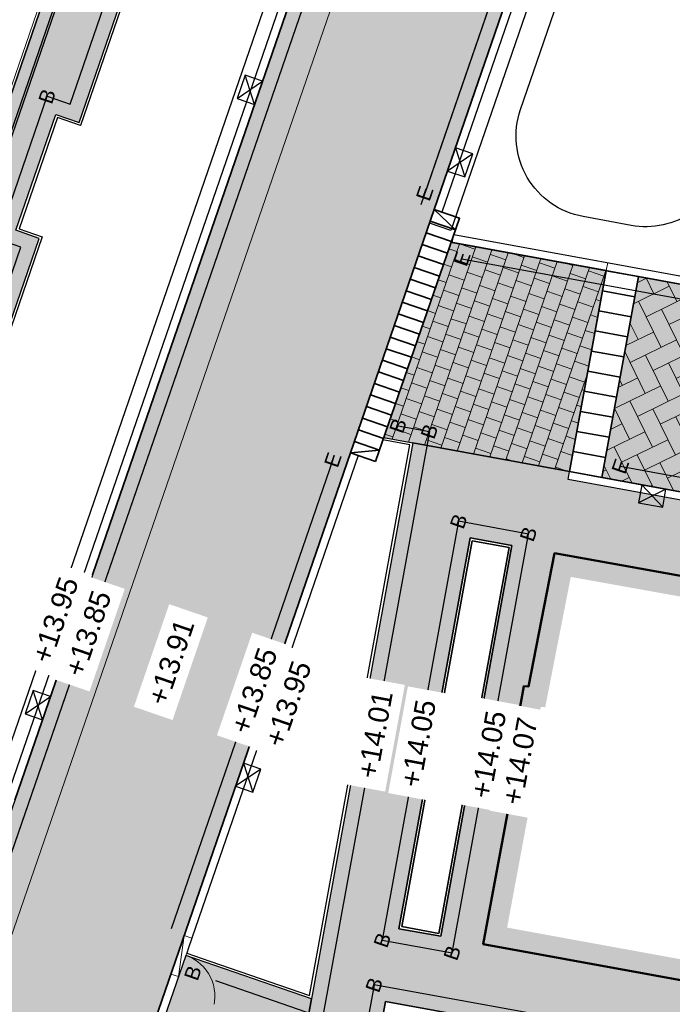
# Model space of a CAD drawing. Header units: metres. Extents: x 131295 to 132236, y 397710 to 398702.
# Tile 75 of 127: x 131568 to 131584, y 398171 to 398196. Entities that reach past the tile are written whole.
import ezdxf
from ezdxf.enums import TextEntityAlignment as Align

# ---------------------------------------------------------------- set-up
doc = ezdxf.new("R2010")
doc.units = ezdxf.units.M
doc.linetypes.add('AL-BANDVERLAGING', pattern=[5, 1.5, -1, 0, -1, 1.5])
doc.linetypes.add('AL-MATERIAALS', pattern=[2, 1, -1])
doc.layers.get('Defpoints').update_dxf_attribs({"color": 128})
for name, color, linetype, lineweight in [('N-KO-bandverlaging', 1, 'AL-BANDVERLAGING', 18), ('N-KO-inritband 650x300x200 mm', 110, 'Continuous', 35), ('N-KO-inritband 800x500x180 mm', 110, 'Continuous', 35), ('N-KO-opsluitband 60x200mm', 2, 'Continuous', 25), ('N-KO-opsluitband achterkant', 8, 'Continuous', 5), ('N-KO-tekst banden', 1, 'Continuous', 18), ('N-KO-trottoirband 180-200x250mm', 3, 'Continuous', 35), ('N-KO-trottoirband achterkant', 8, 'Continuous', 5), ('N-KO-verloopband', 1, 'Continuous', 18), ('N-RI-trottoirkolk', 7, 'Continuous', 25), ("N-VH-arcering 'MAT' grijs 254", 254, 'Continuous', 18), ('N-VH-arcering betontegels halfsteensverband', 8, 'Continuous', 5), ('N-VH-arcering SBS KF keperverband', 8, 'Continuous', 5), ('X-AL-gebouw arcering', 253, 'Continuous', 18), ('X-AL-gebouw contour', 4, 'Continuous', 50), ('X-AL-maatvoering', 1, 'Continuous', 18), ('X-AL-materiaalscheiding', 1, 'AL-MATERIAALS', 18), ('X-AL-planhoogte', 190, 'Continuous', 25)]:
    doc.layers.add(name, color=color, linetype=linetype, lineweight=lineweight)
doc.layers.add("N-VH-arcering 'MAT' kleur 1 (heiderood)", color=7, linetype='Continuous', lineweight=18, true_color=0xd98c8c)
doc.layers.add("N-VH-arcering 'MAT' kleur 5 (roodbruin)", color=7, linetype='Continuous', lineweight=18, true_color=0xc5a6a0)
for name, color, linetype, plot in [('X-AL-contourlijnen', 30, 'Continuous', False), ('X-AL-hulplijn bandenlijnnummers', 30, 'Continuous', False), ('X-AL-hulplijn hoogtetekst', 190, 'Continuous', False)]:
    doc.layers.add(name, color=color, linetype=linetype, plot=plot)
doc.styles.add('CS Annotative', font='arial.ttf')
doc.dimstyles.new('CS Annotative', dxfattribs={"dimtxt": 2.5, "dimasz": 3, "dimexe": 0.18, "dimexo": 0.0625, "dimgap": 1, "dimtad": 1, "dimzin": 0, "dimdsep": 46, "dimtxsty": 'CS Annotative', "dimblk": 'CS Dimensionpijl', "dimcen": 0, "dimse1": 1, "dimse2": 1, "dimclrd": 256, "dimclre": 256, "dimclrt": 2, "dimadec": 0, "dimazin": 0, "dimtm": 1e-09, "dimtfac": 1, "dimtofl": 0, "dimtmove": 1, "dimatfit": 3, "dimfxl": 1, "dimtfillclr": 256, "dimtolj": 1, "dimtzin": 0, "dimarcsym": 0})

# ---------------------------------------------------------------- blocks, each defined once
blk = doc.blocks.new('*U79')
for p, q in [((0.51, 1.41), (1.6, -2.18)), ((2.63, 0.64), (-0.51, -1.41))]:
    blk.add_line(p, q)
blk.add_lwpolyline([(0.51, 1.41), (-0.51, -1.41), (1.6, -2.18), (2.63, 0.64)], close=True)
blk = doc.blocks.new('*U83')
for p, q in [((-2.63, -0.64), (0.51, 1.41)), ((-0.51, -1.41), (-1.6, 2.18))]:
    blk.add_line(p, q)
blk.add_lwpolyline([(-0.51, -1.41), (0.51, 1.41), (-1.6, 2.18), (-2.63, -0.64)], close=True)
blk = doc.blocks.new('*U87')
for p, q in [((1.03, -2.5), (-1.47, 0.3)), ((1.47, -0.3), (-1.91, -1.91))]:
    blk.add_line(p, q)
blk.add_lwpolyline([(1.47, -0.3), (-1.47, 0.3), (-1.91, -1.91), (1.03, -2.5)], close=True)
blk = doc.blocks.new('CS Dimensionpijl')
h = blk.add_hatch(color=256)
h.dxf.hatch_style = 1
h.paths.add_polyline_path([(-1, -0.1667), (0, 0), (-1, 0.1667)])
at = {"flags": 128}
blk.add_lwpolyline([(0, 0.5), (0, -0.5)], dxfattribs=at)
blk.add_lwpolyline([(-1, -0.1667), (0, 0), (-1, 0.1667)], close=True, dxfattribs=at)
blk = doc.blocks.new('*D197')
at = {"layer": 'Defpoints', "color": 0, "transparency": 16777216}
for p in [(131573.757, 398218.231), (131544.472, 398136.473)]:
    blk.add_point(p, dxfattribs=at)
at = {"layer": 'X-AL-maatvoering', "lineweight": -2, "transparency": 16777216}
blk.add_line((131575.026, 398221.774), (131573.959, 398218.796), dxfattribs=at)
at = {"layer": 'X-AL-maatvoering', "lineweight": -2, "transparency": 16777216, "xscale": 0.6000000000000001, "yscale": 0.6000000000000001, "zscale": 0.6000000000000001, "rotation": 250.2928107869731}
blk.add_blockref('CS Dimensionpijl', (131573.757, 398218.231), dxfattribs=at)
at = {"layer": 'X-AL-maatvoering', "color": 2, "transparency": 16777216, "insert": (131574.165, 398220.721), "char_height": 0.5, "attachment_point": 5, "rotation": 70.2928, "style": 'CS Annotative'}
blk.add_mtext('\\A1;R86.84', dxfattribs=at)

msp = doc.modelspace()

# ---------------------------------------------------------------- hatches: boundary and pattern name
at = {"layer": "N-VH-arcering 'MAT' grijs 254"}
h = msp.add_hatch(color=256, dxfattribs=at)
h.dxf.hatch_style = 1
edge = h.paths.add_edge_path()
edge.add_arc((131611.431, 398225.544), 1, 79.6523, 169.6523, ccw=False)
edge.add_line((131611.61, 398226.527), (131612.782, 398226.313))
edge.add_line((131612.782, 398226.313), (131613.829, 398226.12))
edge.add_line((131613.829, 398226.12), (131614.169, 398228.043))
edge.add_line((131614.169, 398228.043), (131602.698, 398230.137))
edge.add_arc((131602.878, 398231.121), 1, 161.067, 259.6523, ccw=False)
edge.add_line((131601.932, 398231.445), (131608.2, 398249.718))
edge.add_line((131608.2, 398249.718), (131606.414, 398250.058))
edge.add_line((131606.414, 398250.058), (131600.043, 398231.487))
edge.add_arc((131599.097, 398231.811), 1, 259.6523, 341.067, ccw=False)
edge.add_line((131598.918, 398230.827), (131592.084, 398232.075))
edge.add_line((131592.084, 398232.075), (131591.6, 398230.668))
edge.add_line((131591.6, 398230.668), (131592.025, 398230.522))
edge.add_line((131592.025, 398230.522), (131591.89, 398230.128))
edge.add_line((131591.89, 398230.128), (131596.825, 398229.227))
edge.add_line((131596.825, 398229.227), (131608.266, 398227.138))
edge.add_line((131608.266, 398227.138), (131605.59, 398212.48))
edge.add_line((131605.59, 398212.48), (131605.464, 398211.792))
edge.add_line((131605.464, 398211.792), (131603.245, 398199.638))
edge.add_line((131603.245, 398199.638), (131603.119, 398198.95))
edge.add_line((131603.119, 398198.95), (131599.814, 398180.848))
edge.add_line((131599.814, 398180.848), (131580.963, 398184.297))
edge.add_line((131580.963, 398184.297), (131580.999, 398184.494))
edge.add_line((131580.999, 398184.494), (131577.16, 398185.196))
edge.add_line((131577.16, 398185.196), (131574.68, 398171.589))
edge.add_line((131574.68, 398171.589), (131574.288, 398169.439))
edge.add_line((131574.288, 398169.439), (131574.197, 398168.943))
edge.add_arc((131573.214, 398169.122), 1, 340.8308, 349.6707, ccw=False)
edge.add_line((131574.158, 398168.794), (131571.196, 398160.273))
edge.add_arc((131573.806, 398164.301), 4.8, 237.0529, 258.6959)
edge.add_line((131572.866, 398159.594), (131574.123, 398163.21))
edge.add_arc((131575.067, 398162.882), 1, 79.6707, 160.8308, ccw=False)
edge.add_line((131575.247, 398163.866), (131581.058, 398162.806))
edge.add_line((131581.058, 398162.806), (131581.747, 398162.681))
edge.add_line((131581.747, 398162.681), (131590.995, 398160.995))
edge.add_line((131590.995, 398160.995), (131591.683, 398160.87))
edge.add_line((131591.683, 398160.87), (131595.627, 398160.151))
edge.add_line((131595.627, 398160.151), (131595.627, 398160.151))
edge.add_line((131595.627, 398160.151), (131596.315, 398160.026))
edge.add_line((131596.315, 398160.026), (131605.563, 398158.34))
edge.add_line((131605.563, 398158.34), (131606.252, 398158.215))
edge.add_line((131606.252, 398158.215), (131612.399, 398157.094))
edge.add_line((131612.399, 398157.094), (131612.944, 398160.204))
edge.add_line((131612.944, 398160.204), (131601.216, 398162.326))
edge.add_line((131601.216, 398162.326), (131599.931, 398162.56))
edge.add_arc((131600.11, 398163.544), 1, 169.6523, 259.6707, ccw=False)
edge.add_line((131599.127, 398163.724), (131599.776, 398167.279))
edge.add_line((131599.776, 398167.279), (131603.081, 398166.676))
edge.add_line((131603.081, 398166.676), (131604.013, 398171.775))
edge.add_line((131604.013, 398171.775), (131600.707, 398172.379))
edge.add_line((131600.707, 398172.379), (131602.855, 398184.144))
edge.add_line((131602.855, 398184.144), (131606.129, 398183.546))
edge.add_line((131606.129, 398183.546), (131606.888, 398187.677))
edge.add_line((131606.888, 398187.677), (131603.61, 398188.276))
edge.add_line((131603.61, 398188.276), (131605.747, 398199.982))
edge.add_line((131605.747, 398199.982), (131608.998, 398199.388))
edge.add_line((131608.998, 398199.388), (131609.755, 398203.52))
edge.add_line((131609.755, 398203.52), (131606.501, 398204.114))
edge.add_line((131606.501, 398204.114), (131608.649, 398215.874))
edge.add_line((131608.649, 398215.874), (131611.869, 398215.286))
edge.add_line((131611.869, 398215.286), (131612.617, 398219.419))
edge.add_line((131612.617, 398219.419), (131609.403, 398220.006))
edge.add_line((131609.403, 398220.006), (131610.447, 398225.723))
h.paths.add_polyline_path([(131599.272, 398179), (131597.566, 398169.652), (131592.768, 398170.528), (131587.149, 398171.553), (131587.126, 398171.426), (131587.034, 398171.443), (131578.887, 398172.929), (131579.498, 398176.214), (131579.341, 398176.243), (131579.877, 398179.24), (131579.995, 398179.237), (131580.633, 398182.494), (131588.894, 398181.016), (131588.856, 398180.799), (131594.558, 398179.784), (131594.574, 398179.872)], flags=16)
h.paths.add_polyline_path([(131579.587, 398182.685), (131577.844, 398173.119), (131576.822, 398173.305), (131578.566, 398182.871)], flags=16)
h.paths.add_polyline_path([(131581.416, 398170.625), (131580.589, 398166.085), (131575.67, 398166.982), (131576.497, 398171.521)], flags=16)
h.paths.add_polyline_path([(131589.434, 398169.164), (131588.607, 398164.624), (131583.835, 398165.494), (131584.662, 398170.033)], flags=16)
h.paths.add_polyline_path([(131597.415, 398167.709), (131596.586, 398163.17), (131591.853, 398164.032), (131592.68, 398168.572)], flags=16)
h = msp.add_hatch(color=256, dxfattribs=at)
h.dxf.hatch_style = 1
edge = h.paths.add_edge_path()
edge.add_line((131568.014, 398190.204), (131567.446, 398190.4))
edge.add_line((131567.446, 398190.4), (131568.423, 398193.236))
edge.add_line((131568.423, 398193.236), (131568.991, 398193.041))
edge.add_line((131568.991, 398193.041), (131573.429, 398205.925))
edge.add_line((131573.429, 398205.925), (131572.862, 398206.12))
edge.add_line((131572.862, 398206.12), (131573.839, 398208.957))
edge.add_line((131573.839, 398208.957), (131574.406, 398208.761))
edge.add_line((131574.406, 398208.761), (131578.423, 398220.422))
edge.add_arc((131575.878, 398216.352), 4.8, 57.9812, 70.9793)
edge.add_line((131577.442, 398220.89), (131571.357, 398222.988))
edge.add_line((131571.357, 398222.988), (131570.34, 398220.04))
edge.add_line((131570.34, 398220.04), (131571.965, 398219.48))
edge.add_arc((131570.661, 398215.698), 4, -19.0041, 70.9662, ccw=False)
edge.add_line((131574.443, 398214.396), (131572.963, 398210.098))
edge.add_line((131572.963, 398210.098), (131563.857, 398183.663))
edge.add_line((131563.857, 398183.663), (131562.668, 398180.211))
edge.add_line((131562.668, 398180.211), (131562.33, 398179.228))
edge.add_line((131562.33, 398179.228), (131561.915, 398178.026))
edge.add_line((131561.915, 398178.026), (131563.616, 398177.44))
edge.add_line((131563.616, 398177.44), (131564.032, 398178.642))
edge.add_line((131564.032, 398178.642), (131564.37, 398179.626))
edge.add_line((131564.37, 398179.626), (131565.559, 398183.077))
edge.add_line((131565.559, 398183.077), (131568.014, 398190.204))
h = msp.add_hatch(color=256, dxfattribs=at)
h.dxf.hatch_style = 1
h.paths.add_polyline_path([(131581.899, 398189.413), (131578.099, 398190.108), (131576.451, 398185.326), (131577.16, 398185.196), (131580.999, 398184.494)])
h = msp.add_hatch(color=256, dxfattribs=at)
h.dxf.hatch_style = 1
h.paths.add_polyline_path([(131574.68, 398171.589), (131571.607, 398172.65), (131570.922, 398170.664), (131574.299, 398169.499)])
at = {"layer": "N-VH-arcering 'MAT' kleur 1 (heiderood)"}
h = msp.add_hatch(color=256, dxfattribs=at)
h.dxf.hatch_style = 1
edge = h.paths.add_edge_path()
edge.add_line((131571.168, 398154.109), (131570.971, 398154.145))
edge.add_line((131570.971, 398154.145), (131569.595, 398154.396))
edge.add_arc((131568.698, 398149.477), 5, 79.6707, 87.2038)
edge.add_arc((131568.698, 398149.477), 5, 87.2038, 89.4963)
edge.add_arc((131568.698, 398149.477), 5, 89.4963, 160.9861)
edge.add_line((131563.971, 398151.106), (131557.851, 398133.346))
edge.add_line((131557.851, 398133.346), (131553.124, 398134.975))
edge.add_line((131553.124, 398134.975), (131565.942, 398172.172))
edge.add_line((131565.942, 398172.172), (131566.007, 398172.361))
edge.add_line((131566.007, 398172.361), (131566.691, 398174.347))
edge.add_line((131566.691, 398174.347), (131566.756, 398174.536))
edge.add_line((131566.756, 398174.536), (131580.263, 398213.73))
edge.add_line((131580.263, 398213.73), (131584.99, 398212.101))
edge.add_line((131584.99, 398212.101), (131577.686, 398190.907))
edge.add_line((131577.686, 398190.907), (131575.634, 398184.951))
edge.add_line((131575.634, 398184.951), (131571.483, 398172.904))
edge.add_line((131571.483, 398172.904), (131571.417, 398172.715))
edge.add_line((131571.417, 398172.715), (131570.733, 398170.73))
edge.add_line((131570.733, 398170.73), (131570.668, 398170.541))
edge.add_line((131570.668, 398170.541), (131569.079, 398165.93))
edge.add_arc((131573.806, 398164.301), 5, 160.9861, 232.7655)
edge.add_arc((131573.806, 398164.301), 5, 232.7655, 235.058)
edge.add_arc((131573.806, 398164.301), 5, 235.058, 259.6707)
edge.add_line((131572.91, 398159.382), (131572.92, 398159.38))
edge.add_line((131572.92, 398159.38), (131573.117, 398159.344))
edge.add_line((131573.117, 398159.344), (131580.192, 398158.055))
edge.add_line((131580.192, 398158.055), (131590.817, 398156.118))
edge.add_line((131590.817, 398156.118), (131594.761, 398155.4))
edge.add_line((131594.761, 398155.4), (131605.386, 398153.463))
edge.add_line((131605.386, 398153.463), (131608.86, 398152.83))
edge.add_line((131608.86, 398152.83), (131607.874, 398147.419))
edge.add_line((131607.874, 398147.419), (131571.168, 398154.109))
at = {"layer": "N-VH-arcering 'MAT' kleur 5 (roodbruin)"}
h = msp.add_hatch(color=256, dxfattribs=at)
h.dxf.hatch_style = 1
edge = h.paths.add_edge_path()
edge.add_line((131603.479, 398227.809), (131601.208, 398228.224))
edge.add_line((131601.208, 398228.224), (131601.011, 398228.259))
edge.add_line((131601.011, 398228.259), (131599.535, 398228.529))
edge.add_line((131599.535, 398228.529), (131599.339, 398228.565))
edge.add_line((131599.339, 398228.565), (131597.576, 398228.887))
edge.add_line((131597.576, 398228.887), (131596.678, 398223.968))
edge.add_line((131596.678, 398223.968), (131596.22, 398221.459))
edge.add_line((131596.22, 398221.459), (131590.472, 398189.979))
edge.add_line((131590.472, 398189.979), (131590.454, 398189.881))
edge.add_arc((131588.486, 398190.24), 2, 259.6308, 349.6523, ccw=False)
edge.add_line((131588.126, 398188.273), (131582.686, 398189.268))
edge.add_line((131582.686, 398189.268), (131582.686, 398189.268))
edge.add_line((131582.686, 398189.268), (131581.786, 398184.35))
edge.add_line((131581.786, 398184.35), (131592.246, 398182.436))
edge.add_line((131592.246, 398182.436), (131592.443, 398182.4))
edge.add_line((131592.443, 398182.4), (131593.918, 398182.13))
edge.add_line((131593.918, 398182.13), (131594.115, 398182.094))
edge.add_line((131594.115, 398182.094), (131595.098, 398181.914))
edge.add_line((131595.098, 398181.914), (131598.493, 398200.506))
edge.add_line((131598.493, 398200.506), (131600.713, 398212.659))
edge.add_line((131600.713, 398212.659), (131603.479, 398227.809))
at = {"layer": 'N-VH-arcering betontegels halfsteensverband'}
h = msp.add_hatch(dxfattribs=at)
h.set_pattern_fill('CS-TEGEL HALFSTV', color=256, scale=6.67, angle=89.9673)
h.set_pattern_definition([(160.986070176, (26375.6293, 79453.50667), (-0.44355702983, -0.05879805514), [0.4002, -0.4002]), (250.98607018, (26375.6293, 79453.50667), (0.3783648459, -0.1303843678), [])])
h.paths.add_polyline_path([(131581.899, 398189.413), (131578.099, 398190.108), (131576.451, 398185.326), (131577.16, 398185.196), (131580.999, 398184.494)])
at = {"layer": 'N-VH-arcering SBS KF keperverband'}
h = msp.add_hatch(dxfattribs=at)
h.set_pattern_fill('CS-KF KEPERV', color=256, scale=20)
h.set_pattern_definition([(116.01877456, (26375.6293, 79453.50667), (-0.5616727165, 0.1931935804), [1.26, -0.42]), (206.01877456, (26375.44506, 79453.8841), (0.5616727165, -0.1931935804), [1.26, -0.42])])
edge = h.paths.add_edge_path()
edge.add_line((131603.479, 398227.809), (131601.208, 398228.224))
edge.add_line((131601.208, 398228.224), (131601.011, 398228.259))
edge.add_line((131601.011, 398228.259), (131599.535, 398228.529))
edge.add_line((131599.535, 398228.529), (131599.339, 398228.565))
edge.add_line((131599.339, 398228.565), (131597.576, 398228.887))
edge.add_line((131597.576, 398228.887), (131596.678, 398223.968))
edge.add_line((131596.678, 398223.968), (131596.22, 398221.459))
edge.add_line((131596.22, 398221.459), (131590.472, 398189.979))
edge.add_line((131590.472, 398189.979), (131590.454, 398189.881))
edge.add_arc((131588.486, 398190.24), 2, 259.6308, 349.6523, ccw=False)
edge.add_line((131588.126, 398188.273), (131582.686, 398189.268))
edge.add_line((131582.686, 398189.268), (131582.686, 398189.268))
edge.add_line((131582.686, 398189.268), (131581.786, 398184.35))
edge.add_line((131581.786, 398184.35), (131592.246, 398182.436))
edge.add_line((131592.246, 398182.436), (131592.443, 398182.4))
edge.add_line((131592.443, 398182.4), (131593.918, 398182.13))
edge.add_line((131593.918, 398182.13), (131594.115, 398182.094))
edge.add_line((131594.115, 398182.094), (131595.098, 398181.914))
edge.add_line((131595.098, 398181.914), (131598.493, 398200.506))
edge.add_line((131598.493, 398200.506), (131600.713, 398212.659))
edge.add_line((131600.713, 398212.659), (131603.479, 398227.809))

# ---------------------------------------------------------------- linework, layer by layer
at = {"layer": 'N-KO-bandverlaging', "flags": 128}
msp.add_lwpolyline([(131571.607, 398172.65, -1), (131570.922, 398170.664)], format="xyb", dxfattribs=at)
at = {"layer": 'N-KO-inritband 650x300x200 mm', "flags": 128}
for points in [[(131577.686, 398190.907), (131575.634, 398184.951)], [(131577.686, 398190.907), (131578.301, 398190.695)], [(131577.686, 398190.907), (131578.203, 398190.411)], [(131578.301, 398190.695), (131576.248, 398184.739)], [(131577.589, 398190.623), (131578.203, 398190.411)], [(131577.491, 398190.34), (131578.105, 398190.128)], [(131577.393, 398190.056), (131578.008, 398189.844)], [(131577.295, 398189.772), (131577.91, 398189.56)], [(131577.198, 398189.489), (131577.812, 398189.277)], [(131577.1, 398189.205), (131577.714, 398188.993)], [(131577.002, 398188.921), (131577.617, 398188.71)], [(131576.904, 398188.638), (131577.519, 398188.426)], [(131576.807, 398188.354), (131577.421, 398188.142)], [(131576.709, 398188.07), (131577.323, 398187.859)], [(131576.611, 398187.787), (131577.226, 398187.575)], [(131576.513, 398187.503), (131577.128, 398187.291)], [(131576.416, 398187.22), (131577.03, 398187.008)], [(131576.318, 398186.936), (131576.932, 398186.724)], [(131576.22, 398186.652), (131576.835, 398186.441)], [(131576.122, 398186.369), (131576.737, 398186.157)], [(131576.025, 398186.085), (131576.639, 398185.873)], [(131575.927, 398185.801), (131576.542, 398185.59)], [(131575.829, 398185.518), (131576.444, 398185.306)], [(131575.634, 398184.951), (131576.346, 398185.022)], [(131575.732, 398185.234), (131576.346, 398185.022)], [(131575.634, 398184.951), (131576.248, 398184.739)]]:
    msp.add_lwpolyline(points, dxfattribs=at)
at = {"layer": 'N-KO-inritband 800x500x180 mm', "flags": 128}
for points in [[(131580.999, 398184.494), (131581.899, 398189.412)], [(131581.899, 398189.412), (131582.686, 398189.268)], [(131581.786, 398184.35), (131582.686, 398189.268)], [(131581.809, 398188.92), (131582.596, 398188.776)], [(131581.719, 398188.429), (131582.506, 398188.285)], [(131581.629, 398187.937), (131582.416, 398187.793)], [(131581.539, 398187.445), (131582.326, 398187.301)], [(131581.449, 398186.953), (131582.236, 398186.809)], [(131581.359, 398186.461), (131582.146, 398186.317)], [(131581.269, 398185.969), (131582.056, 398185.825)], [(131581.179, 398185.478), (131581.966, 398185.334)], [(131581.089, 398184.986), (131581.876, 398184.842)], [(131580.999, 398184.494), (131581.786, 398184.35)]]:
    msp.add_lwpolyline(points, dxfattribs=at)
at = {"layer": 'N-KO-opsluitband 60x200mm', "flags": 128}
for points in [[(131566.75, 398176.36), (131563.616, 398177.44), (131564.032, 398178.642), (131564.37, 398179.626), (131565.559, 398183.077), (131568.014, 398190.204), (131567.446, 398190.4), (131568.423, 398193.236), (131568.991, 398193.041), (131573.429, 398205.925), (131572.862, 398206.12), (131573.839, 398208.957), (131574.406, 398208.761), (131578.423, 398220.422)], [(131576.442, 398185.328), (131577.16, 398185.196), (131574.68, 398171.589), (131571.607, 398172.65)]]:
    msp.add_lwpolyline(points, dxfattribs=at)
msp.add_lwpolyline([(131563.857, 398183.663), (131563.857, 398183.663), (131572.963, 398210.098), (131574.443, 398214.396, 0.414062), (131571.965, 398219.48), (131570.34, 398220.04)], format="xyb", dxfattribs=at)
for points in [[(131576.822, 398173.305), (131577.844, 398173.119), (131579.587, 398182.685), (131578.566, 398182.871)], [(131581.416, 398170.625), (131576.497, 398171.521), (131575.67, 398166.982), (131580.589, 398166.085)]]:
    msp.add_lwpolyline(points, close=True, dxfattribs=at)
at = {"layer": 'N-KO-opsluitband achterkant', "flags": 128}
for points in [[(131553.809, 398133.893), (131581.55, 398214.397, 0.414179), (131577.833, 398222.024), (131571.748, 398224.122)], [(131561.858, 398178.046), (131562.273, 398179.248), (131562.611, 398180.231), (131563.8, 398183.683), (131572.906, 398210.118), (131574.386, 398214.415, 0.414062), (131571.946, 398219.423), (131570.321, 398219.983), (131570.34, 398220.04)]]:
    msp.add_lwpolyline(points, format="xyb", dxfattribs=at)
for points in [[(131566.77, 398176.416), (131563.693, 398177.477), (131564.088, 398178.622), (131564.427, 398179.607), (131565.615, 398183.058), (131568.09, 398190.242), (131567.523, 398190.437), (131568.461, 398193.16), (131569.028, 398192.965), (131573.505, 398205.962), (131572.938, 398206.157), (131573.876, 398208.88), (131574.443, 398208.685), (131578.475, 398220.389)], [(131576.431, 398185.269), (131577.09, 398185.148), (131574.633, 398171.668), (131571.626, 398172.707)]]:
    msp.add_lwpolyline(points, dxfattribs=at)
msp.add_lwpolyline([(131576.892, 398173.354), (131577.796, 398173.189), (131579.518, 398182.636), (131578.614, 398182.801)], close=True, dxfattribs=at)
at = {"layer": 'N-KO-trottoirband 180-200x250mm'}
msp.add_lwpolyline([(131589.358, 398224.777), (131577.686, 398190.907)], dxfattribs=at)
at = {"layer": 'N-KO-trottoirband 180-200x250mm', "flags": 128}
msp.add_lwpolyline([(131567.415, 398176.448), (131580.605, 398214.723, 0.414179), (131577.507, 398221.079), (131571.422, 398223.177)], format="xyb", dxfattribs=at)
at = {"layer": 'N-KO-trottoirband 180-200x250mm'}
for points in [[(131602.922, 398198.986), (131599.698, 398181.327, -0.414319), (131599.407, 398181.126), (131580.999, 398184.494)], [(131578.128, 398190.102), (131588.126, 398188.273, 0.414324), (131590.454, 398189.881), (131590.472, 398189.979)], [(131575.634, 398184.951), (131569.079, 398165.93, 0.459339), (131572.91, 398159.382), (131580.192, 398158.055)]]:
    msp.add_lwpolyline(points, format="xyb", dxfattribs=at)
at = {"layer": 'N-KO-trottoirband achterkant'}
for points in [[(131589.358, 398224.777), (131589.547, 398224.712), (131577.875, 398190.842), (131577.686, 398190.907)], [(131603.119, 398198.95), (131599.814, 398180.848), (131580.963, 398184.297), (131580.999, 398184.494)], [(131581.899, 398189.413), (131581.935, 398189.609)]]:
    msp.add_lwpolyline(points, dxfattribs=at)
for points in [[(131567.226, 398176.513), (131580.416, 398214.788, 0.414179), (131577.442, 398220.89), (131571.357, 398222.988), (131571.422, 398223.177)], [(131578.128, 398190.102), (131578.164, 398190.299), (131588.162, 398188.47, 0.414324), (131590.257, 398189.917), (131590.275, 398190.015)], [(131575.634, 398184.951), (131575.823, 398184.885), (131569.268, 398165.865, 0.459339), (131572.946, 398159.579), (131580.228, 398158.251)]]:
    msp.add_lwpolyline(points, format="xyb", dxfattribs=at)
at = {"layer": 'N-KO-verloopband', "flags": 128}
msp.add_lwpolyline([(131571.238, 398172.195), (131571.427, 398172.13), (131571.564, 398173.14), (131571.753, 398173.075)], dxfattribs=at)
at = {"layer": 'X-AL-contourlijnen', "flags": 128}
for points in [[(131606.414, 398250.058), (131600.043, 398231.487, -0.370977), (131598.918, 398230.827), (131592.084, 398232.075), (131591.6, 398230.668), (131592.025, 398230.522), (131591.89, 398230.128), (131596.825, 398229.227), (131608.266, 398227.138), (131605.59, 398212.48), (131605.464, 398211.792), (131603.245, 398199.638), (131603.119, 398198.95), (131599.814, 398180.848), (131580.963, 398184.297), (131580.999, 398184.494), (131577.16, 398185.196), (131574.68, 398171.589), (131574.288, 398169.439)], [(131589.547, 398224.712), (131577.875, 398190.842), (131578.301, 398190.695), (131578.164, 398190.299), (131588.162, 398188.47, 0.414324), (131590.257, 398189.917), (131590.275, 398190.015), (131590.078, 398190.051), (131585.524, 398190.883), (131585.317, 398190.921), (131585.757, 398193.331), (131586.116, 398195.298), (131585.93, 398195.332), (131586.037, 398195.923)]]:
    msp.add_lwpolyline(points, format="xyb", dxfattribs=at)
for points in [[(131603.479, 398227.809), (131601.208, 398228.224), (131601.011, 398228.259), (131599.535, 398228.529), (131599.339, 398228.565), (131597.576, 398228.887), (131596.678, 398223.968), (131596.22, 398221.459), (131590.472, 398189.979), (131590.454, 398189.881, -0.414324), (131588.126, 398188.273), (131582.686, 398189.268), (131582.686, 398189.268), (131581.786, 398184.35), (131592.246, 398182.436), (131592.443, 398182.4), (131593.918, 398182.13), (131594.115, 398182.094), (131595.098, 398181.914), (131598.493, 398200.506), (131600.713, 398212.659)], [(131568.014, 398190.204), (131567.446, 398190.4), (131568.423, 398193.236), (131568.991, 398193.041), (131573.429, 398205.925), (131572.862, 398206.12), (131573.839, 398208.957), (131574.406, 398208.761), (131578.423, 398220.422, 0.056776), (131577.442, 398220.89), (131571.357, 398222.988), (131570.34, 398220.04), (131571.965, 398219.48, -0.414062), (131574.443, 398214.396), (131572.963, 398210.098), (131563.857, 398183.663), (131562.668, 398180.211), (131562.33, 398179.228), (131561.915, 398178.026), (131563.616, 398177.44), (131564.032, 398178.642), (131564.37, 398179.626), (131565.559, 398183.077)], [(131580.416, 398214.788, 0.345592), (131578.475, 398220.389), (131574.443, 398208.685), (131573.876, 398208.88), (131572.938, 398206.157), (131573.505, 398205.962), (131569.028, 398192.965), (131568.461, 398193.16), (131567.523, 398190.437), (131568.09, 398190.242), (131565.615, 398183.058), (131564.427, 398179.607), (131564.088, 398178.622), (131563.693, 398177.477), (131566.77, 398176.416), (131566.848, 398176.643), (131567.226, 398176.513)], [(131589.804, 398219.337), (131588.727, 398213.439, -0.414214), (131588.495, 398213.279), (131588.308, 398213.313, 0.414214), (131588.075, 398213.152), (131587.854, 398211.942, 0.414214), (131588.015, 398211.709), (131588.202, 398211.675, -0.414214), (131588.363, 398211.442), (131585.869, 398197.782), (131585.853, 398197.7, -0.414214), (131585.621, 398197.539), (131585.434, 398197.573, 0.414214), (131585.201, 398197.412), (131584.98, 398196.202, 0.414214), (131585.141, 398195.969), (131585.328, 398195.935, -0.414214), (131585.489, 398195.703), (131584.836, 398192.129, -0.414324), (131582.509, 398190.521), (131581.33, 398190.737, -0.459128), (131579.799, 398193.355), (131588.84, 398219.59, -0.927095)]]:
    msp.add_lwpolyline(points, format="xyb", close=True, dxfattribs=at)
msp.add_lwpolyline([(131553.124, 398134.975), (131565.942, 398172.172), (131566.007, 398172.361), (131566.691, 398174.347), (131566.756, 398174.536), (131580.263, 398213.73), (131584.99, 398212.101), (131577.686, 398190.907), (131575.634, 398184.951), (131571.483, 398172.904), (131571.417, 398172.715), (131570.733, 398170.73)], dxfattribs=at)
for points in [[(131581.899, 398189.413), (131578.099, 398190.108), (131576.451, 398185.326), (131577.16, 398185.196), (131580.999, 398184.494)], [(131577.09, 398185.148), (131576.431, 398185.269), (131576.248, 398184.739), (131575.823, 398184.885), (131571.672, 398172.839), (131571.626, 398172.707), (131572.193, 398172.511), (131574.633, 398171.668)], [(131579.587, 398182.685), (131577.844, 398173.119), (131576.822, 398173.305), (131578.566, 398182.871)], [(131579.518, 398182.636), (131578.614, 398182.801), (131576.892, 398173.354), (131577.796, 398173.189)], [(131579.518, 398182.636), (131577.796, 398173.189), (131576.892, 398173.354), (131578.614, 398182.801)], [(131579.518, 398182.636), (131577.796, 398173.189), (131576.892, 398173.354), (131578.614, 398182.801)], [(131599.272, 398179), (131597.566, 398169.652), (131592.768, 398170.528), (131587.149, 398171.553), (131587.126, 398171.426), (131587.034, 398171.443), (131578.887, 398172.929), (131579.498, 398176.214), (131579.341, 398176.243), (131579.877, 398179.24), (131579.995, 398179.237), (131580.633, 398182.494), (131588.894, 398181.016), (131588.856, 398180.799), (131594.558, 398179.784), (131594.574, 398179.872)], [(131574.68, 398171.589), (131571.607, 398172.65), (131570.922, 398170.664), (131574.299, 398169.499)], [(131581.416, 398170.625), (131580.589, 398166.085), (131575.67, 398166.982), (131576.497, 398171.521)]]:
    msp.add_lwpolyline(points, close=True, dxfattribs=at)
at = {"layer": 'X-AL-gebouw arcering', "const_width": 0.5}
msp.add_lwpolyline([(131586.925, 398171.717), (131579.179, 398173.13), (131579.79, 398176.414), (131579.631, 398176.444), (131580.085, 398178.985), (131580.2, 398178.982), (131580.831, 398182.205), (131588.605, 398180.814), (131588.567, 398180.596), (131588.869, 398180.543), (131594.759, 398179.494), (131594.775, 398179.581), (131598.981, 398178.8), (131597.365, 398169.943), (131592.813, 398170.774), (131586.948, 398171.844)], close=True, dxfattribs=at)
at = {"layer": 'X-AL-gebouw contour'}
msp.add_lwpolyline([(131587.034, 398171.443), (131578.887, 398172.929), (131579.498, 398176.214), (131579.341, 398176.243), (131579.877, 398179.24), (131579.995, 398179.237), (131580.633, 398182.494), (131588.894, 398181.016), (131588.856, 398180.799), (131588.913, 398180.789), (131594.558, 398179.784), (131594.574, 398179.872), (131594.63, 398179.862), (131599.272, 398179), (131597.566, 398169.652), (131592.768, 398170.528), (131587.149, 398171.553), (131587.126, 398171.426)], close=True, dxfattribs=at)
at = {"layer": 'X-AL-hulplijn bandenlijnnummers'}
for points in [[(131589.027, 398224.891), (131577.453, 398191.304)], [(131575.205, 398184.781), (131571.249, 398173.302)], [(131592.014, 398182.834), (131582.242, 398184.622)]]:
    msp.add_lwpolyline(points, dxfattribs=at)
at = {"layer": 'X-AL-hulplijn bandenlijnnummers', "flags": 128}
for points in [[(131567.185, 398174.705), (131580.936, 398214.609, 0.414179), (131577.621, 398221.41), (131571.819, 398223.41)], [(131540.114, 398134.43), (131543.381, 398133.305, 0.417833), (131547.652, 398135.421), (131549.463, 398140.9), (131551.222, 398145.992), (131562.661, 398179.114), (131562.999, 398180.098), (131564.188, 398183.549), (131573.294, 398209.984), (131574.774, 398214.282, 0.414062), (131572.079, 398219.81), (131570.738, 398220.273)]]:
    msp.add_lwpolyline(points, format="xyb", dxfattribs=at)
at = {"layer": 'X-AL-hulplijn bandenlijnnummers'}
msp.add_lwpolyline([(131578.361, 398189.704), (131588.063, 398187.929, 0.389609), (131590.754, 398189.623)], format="xyb", dxfattribs=at)
at = {"layer": 'X-AL-hulplijn bandenlijnnummers', "flags": 128}
msp.add_lwpolyline([(131576.8, 398185.618), (131577.567, 398185.478), (131574.951, 398171.125), (131572.343, 398172.025)], dxfattribs=at)
for points in [[(131576.415, 398173.024), (131578.126, 398172.712), (131579.994, 398182.966), (131578.284, 398183.278)], [(131581.823, 398170.907), (131576.215, 398171.929), (131575.263, 398166.7), (131580.87, 398165.678)]]:
    msp.add_lwpolyline(points, close=True, dxfattribs=at)
at = {"layer": 'X-AL-hulplijn hoogtetekst'}
for points in [[(131589.472, 398225.108), (131589.992, 398224.929), (131578.092, 398190.397), (131577.572, 398190.576)], [(131589.027, 398224.891), (131577.355, 398191.021)]]:
    msp.add_lwpolyline(points, dxfattribs=at)
at = {"layer": 'X-AL-hulplijn hoogtetekst', "flags": 128}
for points in [[(131567.087, 398174.422), (131580.936, 398214.609, 0.414179), (131577.621, 398221.41), (131571.536, 398223.508)], [(131539.847, 398134.575), (131543.397, 398133.353, 0.417833), (131547.605, 398135.437), (131549.416, 398140.916), (131551.174, 398146.009), (131562.613, 398179.131), (131562.951, 398180.114), (131564.14, 398183.566), (131573.246, 398210.001), (131574.726, 398214.298, 0.414062), (131572.063, 398219.763), (131570.438, 398220.324)]]:
    msp.add_lwpolyline(points, format="xyb", dxfattribs=at)
at = {"layer": 'X-AL-hulplijn hoogtetekst'}
msp.add_lwpolyline([(131566.236, 398174.715), (131580.085, 398214.902, 0.414179), (131577.328, 398220.559), (131570.912, 398222.771), (131571.091, 398223.291)], format="xyb", dxfattribs=at)
at = {"layer": 'X-AL-hulplijn hoogtetekst', "flags": 128}
msp.add_lwpolyline([(131566.163, 398176.192), (131563.171, 398177.223), (131563.701, 398178.756), (131564.039, 398179.74), (131565.228, 398183.191), (131567.569, 398189.987), (131567.001, 398190.183), (131568.207, 398193.681), (131568.774, 398193.486), (131572.984, 398205.708), (131572.417, 398205.903), (131573.622, 398209.401), (131574.189, 398209.206), (131578.092, 398220.536)], dxfattribs=at)
at = {"layer": 'X-AL-materiaalscheiding', "flags": 128}
msp.add_lwpolyline([(131580.999, 398184.494), (131577.16, 398185.196)], dxfattribs=at)

# ---------------------------------------------------------------- block references
at = {"layer": 'N-RI-trottoirkolk', "xscale": 0.2, "yscale": 0.2, "zscale": 0.2, "rotation": 1}
for name, p in [('*U83', (131573.383, 398193.765)), ('*U79', (131578.11, 398192.136)), ('*U87', (131583.065, 398184.116)), ('*U83', (131568.192, 398178.702)), ('*U79', (131572.919, 398177.073))]:
    msp.add_blockref(name, p, dxfattribs=at)

# ---------------------------------------------------------------- texts
at = {"layer": 'N-KO-tekst banden', "style": 'CS Annotative'}
for s, p in [('B', (131568.207, 398193.681)), ('E', (131577.453, 398191.304)), ('E', (131578.361, 398189.704)), ('B', (131576.8, 398185.618)), ('B', (131577.567, 398185.478)), ('E', (131575.205, 398184.781)), ('E', (131582.242, 398184.622)), ('B', (131578.284, 398183.278)), ('B', (131579.994, 398182.966)), ('B', (131576.415, 398173.024)), ('B', (131578.126, 398172.712)), ('B', (131571.776, 398172.221)), ('B', (131576.215, 398171.929))]:
    msp.add_text(s, height=0.36, rotation=71.0188, dxfattribs=at).set_placement(p, align=Align.MIDDLE)

# ---------------------------------------------------------------- dimensions: what is measured, and where the dimension line sits
at = {"layer": 'X-AL-maatvoering'}
dim = msp.add_radius_dim(center=(131544.472, 398136.473), mpoint=(131573.757, 398218.231), dimstyle='CS Annotative', dxfattribs=at)
dim.commit()
dim.dimension.update_dxf_attribs({"geometry": '*D197', "text_midpoint": (131574.165, 398220.721)})

# ---------------------------------------------------------------- next in the draw order: texts
at = {"layer": 'X-AL-planhoogte', "char_height": 0.5, "attachment_point": 5, "style": 'CS Annotative', "bg_fill": 2}
for s, insert, rotation in [('+13.85', (131569.209, 398180.529), 71.0151), ('+13.91', (131571.242, 398179.829), 71.0151), ('+13.85', (131573.275, 398179.13), 71.0151), ('+14.01', (131576.237, 398178.056), 79.5274), ('+14.05', (131577.296, 398177.839), 79.5274), ('+14.05', (131579.015, 398177.568), 79.5274)]:
    msp.add_mtext(s, dxfattribs=dict(at, insert=insert, rotation=rotation))

# ---------------------------------------------------------------- next in the draw order: texts
for s, insert, rotation in [('+13.95', (131568.407, 398180.863), 71.0151), ('+13.95', (131574.108, 398178.808), 71.0151), ('+14.07', (131579.782, 398177.408), 79.5274)]:
    msp.add_mtext(s, dxfattribs=dict(at, insert=insert, rotation=rotation))

doc.saveas('drawing.dxf')
